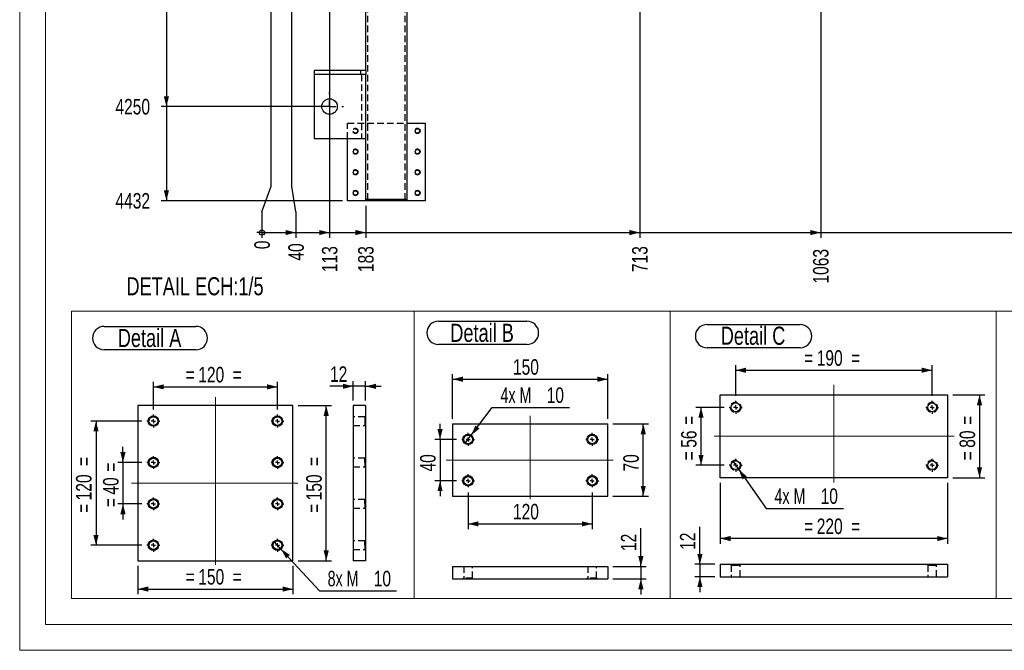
# Model space of a CAD drawing. Header units: millimetres. Extents: x 0 to 841, y 0 to 594.
# Tile 1 of 14: x 0 to 190, y 0 to 122. Entities that reach past the tile are written whole.
import ezdxf

# ---------------------------------------------------------------- set-up
doc = ezdxf.new("R2010")
doc.units = ezdxf.units.MM
doc.linetypes.add('CENTERX2', pattern=[20.32, 12.7, -2.54, 2.54, -2.54])
doc.linetypes.add('HIDDEN', pattern=[1.905, 1.27, -0.635])
for name, color, linetype in [('COTES', 1, 'Continuous'), ('NOTES', 6, 'Continuous'), ('TRAIT-MIXTES', 3, 'CENTERX2'), ('TRAIT-TIRET', 2, 'HIDDEN')]:
    doc.layers.add(name, color=color, linetype=linetype)
doc.layers.add('TRAIT-FORT', color=4, linetype='Continuous', lineweight=25)
doc.styles.add('SLDTEXTSTYLE0', font='TXT', dxfattribs={"width": 0.75})
doc.styles.add('SLDTEXTSTYLE7', font='TXT', dxfattribs={"width": 0.6875})
doc.dimstyles.new('SLDDIMSTYLE0', dxfattribs={"dimtxt": 3, "dimasz": 0.333333, "dimexe": 0, "dimexo": 0.0625, "dimgap": 0.75, "dimtad": 0, "dimtih": 1, "dimtoh": 1, "dimdec": 0, "dimlfac": 10, "dimrnd": 1e-09, "dimdsep": 46, "dimtxsty": 'SLDTEXTSTYLE0', "dimblk1": 'ORIGIN', "dimblk2": 'ORIGIN', "dimsah": 1, "dimcen": 0.09, "dimadec": 0, "dimazin": 2, "dimtfac": 1, "dimtdec": 0, "dimtofl": 0, "dimtmove": 0, "dimatfit": 3, "dimldrblk": 'ORIGIN', "dimfxl": 1, "dimfrac": 2, "dimtolj": 1, "dimtzin": 12, "dimarcsym": 0})
doc.dimstyles.new('SLDDIMSTYLE1', dxfattribs={"dimtxt": 3, "dimasz": 2, "dimexe": 0, "dimexo": 0.0625, "dimgap": 0.75, "dimtad": 0, "dimtih": 1, "dimtoh": 1, "dimdec": 0, "dimlfac": 10, "dimrnd": 1e-09, "dimzin": 12, "dimdsep": 46, "dimtxsty": 'SLDTEXTSTYLE0', "dimsah": 1, "dimcen": 0.09, "dimadec": 0, "dimazin": 3, "dimtfac": 1, "dimtdec": 0, "dimtofl": 0, "dimtmove": 0, "dimatfit": 3, "dimfxl": 1, "dimfrac": 2, "dimtolj": 1, "dimtzin": 12, "dimarcsym": 0})
doc.dimstyles.new('SLDDIMSTYLE2', dxfattribs={"dimtxt": 3, "dimasz": 2, "dimexe": 0, "dimexo": 0.0625, "dimgap": 0.75, "dimtad": 1, "dimdec": 0, "dimlfac": 5, "dimrnd": 1e-09, "dimzin": 12, "dimdsep": 46, "dimtxsty": 'SLDTEXTSTYLE0', "dimsah": 1, "dimcen": 0.09, "dimadec": 0, "dimazin": 3, "dimtfac": 1, "dimtdec": 0, "dimtmove": 0, "dimatfit": 0, "dimfxl": 1, "dimfrac": 2, "dimtolj": 1, "dimtzin": 12, "dimarcsym": 0})
doc.dimstyles.new('SLDDIMSTYLE3', dxfattribs={"dimtxt": 3, "dimasz": 2, "dimexe": 0, "dimexo": 0.0625, "dimgap": 0.75, "dimtad": 1, "dimdec": 0, "dimlfac": 5, "dimrnd": 1e-09, "dimzin": 12, "dimdsep": 46, "dimtxsty": 'SLDTEXTSTYLE0', "dimsah": 1, "dimcen": 0.09, "dimadec": 0, "dimazin": 3, "dimtfac": 1, "dimtdec": 0, "dimtofl": 0, "dimtmove": 0, "dimatfit": 3, "dimfxl": 1, "dimfrac": 2, "dimtolj": 1, "dimtzin": 12, "dimarcsym": 0})
doc.dimstyles.new('SLDDIMSTYLE4', dxfattribs={"dimtxt": 3, "dimasz": 2, "dimexe": 0, "dimexo": 0.0625, "dimgap": 0.75, "dimtad": 0, "dimtih": 1, "dimtoh": 1, "dimdec": 0, "dimlfac": 5, "dimrnd": 1e-09, "dimzin": 12, "dimdsep": 46, "dimtxsty": 'SLDTEXTSTYLE0', "dimblk1": 'NONE', "dimsah": 1, "dimcen": 0, "dimadec": 0, "dimazin": 3, "dimtfac": 1, "dimtdec": 0, "dimtmove": 0, "dimatfit": 3, "dimldrblk": 'NONE', "dimfxl": 1, "dimfrac": 2, "dimtolj": 1, "dimtzin": 12, "dimarcsym": 0})

# ---------------------------------------------------------------- blocks, each defined once
blk = doc.blocks.new('_D_20')
at = {"layer": 'COTES', "color": 1, "transparency": 16777216}
for p, q in [((28.38, 128.14), (28.38, 105.14)), ((58.93, 105.14), (27.38, 105.14))]:
    blk.add_line(p, q, dxfattribs=at)
blk.add_solid([(28.38, 105.14), (28.88, 107.14), (27.88, 107.14)], dxfattribs=at)
at = {"layer": 'COTES', "color": 1, "transparency": 16777216, "insert": (18.52, 106.62), "char_height": 3, "attachment_point": 1, "style": 'SLDTEXTSTYLE0'}
blk.add_mtext('4250', dxfattribs=at)
blk = doc.blocks.new('_D_21')
at = {"layer": 'COTES', "color": 1, "transparency": 16777216}
for p, q in [((28.38, 105.14), (28.38, 86.94)), ((62.43, 86.94), (27.38, 86.94))]:
    blk.add_line(p, q, dxfattribs=at)
blk.add_solid([(28.38, 86.94), (28.88, 88.94), (27.88, 88.94)], dxfattribs=at)
at = {"layer": 'COTES', "color": 1, "transparency": 16777216, "insert": (18.52, 88.42), "char_height": 3, "attachment_point": 1, "style": 'SLDTEXTSTYLE0'}
blk.add_mtext('4432', dxfattribs=at)
blk = doc.blocks.new('_Origin')
at = {"color": 0, "linetype": 'ByBlock', "lineweight": -2}
blk.add_line((0, 0), (-1, 0), dxfattribs=at)
blk.add_circle((0, 0), 0.5, dxfattribs=at)
blk = doc.blocks.new('_D_26')
at = {"layer": 'COTES', "color": 1, "transparency": 16777216}
for p, q in [((48.63, 89.78), (48.63, 171.14)), ((46.86, 84.78), (48.63, 89.78)), ((46.86, 84.78), (46.86, 79.78))]:
    blk.add_line(p, q, dxfattribs=at)
blk.add_blockref('_Origin', (46.86, 80.78), dxfattribs=at)
at = {"layer": 'COTES', "color": 1, "transparency": 16777216, "insert": (45.38, 77.56), "char_height": 3, "attachment_point": 1, "rotation": 90, "style": 'SLDTEXTSTYLE0'}
blk.add_mtext('0', dxfattribs=at)
blk = doc.blocks.new('_D_27')
at = {"layer": 'COTES', "color": 1, "transparency": 16777216}
for p, q in [((52.63, 89.78), (52.63, 282.64)), ((53.44, 84.78), (52.63, 89.78)), ((53.44, 84.78), (53.44, 79.78)), ((46.86, 80.78), (53.44, 80.78))]:
    blk.add_line(p, q, dxfattribs=at)
blk.add_solid([(53.44, 80.78), (51.44, 81.28), (51.44, 80.28)], dxfattribs=at)
at = {"layer": 'COTES', "color": 1, "transparency": 16777216, "insert": (51.96, 75.35), "char_height": 3, "attachment_point": 1, "rotation": 90, "style": 'SLDTEXTSTYLE0'}
blk.add_mtext('40', dxfattribs=at)
blk = doc.blocks.new('_D_28')
at = {"layer": 'COTES', "color": 1, "transparency": 16777216}
for p, q in [((59.93, 164.14), (59.93, 79.78)), ((53.44, 80.78), (59.93, 80.78))]:
    blk.add_line(p, q, dxfattribs=at)
blk.add_solid([(59.93, 80.78), (57.93, 81.28), (57.93, 80.28)], dxfattribs=at)
at = {"layer": 'COTES', "color": 1, "transparency": 16777216, "insert": (58.45, 73.13), "char_height": 3, "attachment_point": 1, "rotation": 90, "style": 'SLDTEXTSTYLE0'}
blk.add_mtext('113', dxfattribs=at)
blk = doc.blocks.new('_D_29')
at = {"layer": 'COTES', "color": 1, "transparency": 16777216}
for p, q in [((66.93, 85.94), (66.93, 79.78)), ((59.93, 80.78), (66.93, 80.78))]:
    blk.add_line(p, q, dxfattribs=at)
blk.add_solid([(66.93, 80.78), (64.93, 81.28), (64.93, 80.28)], dxfattribs=at)
at = {"layer": 'COTES', "color": 1, "transparency": 16777216, "insert": (65.45, 73.13), "char_height": 3, "attachment_point": 1, "rotation": 90, "style": 'SLDTEXTSTYLE0'}
blk.add_mtext('183', dxfattribs=at)
blk = doc.blocks.new('_D_30')
at = {"layer": 'COTES', "color": 1, "transparency": 16777216}
for p, q in [((119.93, 164.14), (119.93, 79.78)), ((66.93, 80.78), (119.93, 80.78))]:
    blk.add_line(p, q, dxfattribs=at)
blk.add_solid([(119.93, 80.78), (117.93, 81.28), (117.93, 80.28)], dxfattribs=at)
at = {"layer": 'COTES', "color": 1, "transparency": 16777216, "insert": (118.45, 73.13), "char_height": 3, "attachment_point": 1, "rotation": 90, "style": 'SLDTEXTSTYLE0'}
blk.add_mtext('713', dxfattribs=at)
blk = doc.blocks.new('_D_31')
at = {"layer": 'COTES', "color": 1, "transparency": 16777216}
for p, q in [((154.93, 127.14), (154.93, 79.78)), ((119.93, 80.78), (154.93, 80.78))]:
    blk.add_line(p, q, dxfattribs=at)
blk.add_solid([(154.93, 80.78), (152.93, 81.28), (152.93, 80.28)], dxfattribs=at)
at = {"layer": 'COTES', "color": 1, "transparency": 16777216, "insert": (153.45, 70.91), "char_height": 3, "attachment_point": 1, "rotation": 90, "style": 'SLDTEXTSTYLE0'}
blk.add_mtext('1063', dxfattribs=at)
blk = doc.blocks.new('_D_32')
at = {"layer": 'COTES', "color": 1, "transparency": 16777216}
for p, q in [((271.63, 280.64), (271.63, 79.78)), ((154.93, 80.78), (271.63, 80.78))]:
    blk.add_line(p, q, dxfattribs=at)
blk.add_solid([(271.63, 80.78), (269.63, 81.28), (269.63, 80.28)], dxfattribs=at)
at = {"layer": 'COTES', "color": 1, "transparency": 16777216, "insert": (270.15, 70.91), "char_height": 3, "attachment_point": 1, "rotation": 90, "style": 'SLDTEXTSTYLE0'}
blk.add_mtext('2230', dxfattribs=at)
blk = doc.blocks.new('_D_33')
at = {"layer": 'COTES', "color": 1, "transparency": 16777216}
for p, q in [((295.93, 269.14), (295.93, 79.78)), ((271.63, 80.78), (295.93, 80.78))]:
    blk.add_line(p, q, dxfattribs=at)
blk.add_solid([(295.93, 80.78), (293.93, 81.28), (293.93, 80.28)], dxfattribs=at)
at = {"layer": 'COTES', "color": 1, "transparency": 16777216, "insert": (294.45, 70.91), "char_height": 3, "attachment_point": 1, "rotation": 90, "style": 'SLDTEXTSTYLE0'}
blk.add_mtext('2473', dxfattribs=at)
blk = doc.blocks.new('_D_34')
at = {"layer": 'COTES', "color": 1, "transparency": 16777216}
for p, q in [((316.43, 171.14), (316.43, 79.78)), ((295.93, 80.78), (316.43, 80.78))]:
    blk.add_line(p, q, dxfattribs=at)
blk.add_solid([(316.43, 80.78), (314.43, 81.28), (314.43, 80.28)], dxfattribs=at)
at = {"layer": 'COTES', "color": 1, "transparency": 16777216, "insert": (314.95, 70.91), "char_height": 3, "attachment_point": 1, "rotation": 90, "style": 'SLDTEXTSTYLE0'}
blk.add_mtext('2678', dxfattribs=at)
blk = doc.blocks.new('SW_CENTERMARKSYMBOL_0')
at = {"layer": 'TRAIT-MIXTES', "color": 0}
for p, q in [((0, 2.4), (0, 2.7)), ((-2.4, 0), (-2.7, 0)), ((0, 0), (-1.2, 0)), ((0, 0), (0, 1.2)), ((0, 0), (0, -1.2)), ((0, 0), (1.2, 0)), ((2.4, 0), (2.7, 0)), ((0, -2.4), (0, -2.7))]:
    blk.add_line(p, q, dxfattribs=at)
blk = doc.blocks.new('_D_35')
at = {"layer": 'COTES', "color": 1, "transparency": 16777216}
for p, q in [((19.98, 36.32), (19.98, 39.32)), ((23.61, 36.32), (18.98, 36.32)), ((19.98, 36.32), (19.98, 28.32)), ((23.61, 28.32), (18.98, 28.32)), ((19.98, 28.32), (19.98, 25.32))]:
    blk.add_line(p, q, dxfattribs=at)
for points in [[(19.98, 36.32), (20.48, 38.32), (19.48, 38.32)], [(19.98, 28.32), (19.48, 26.32), (20.48, 26.32)]]:
    blk.add_solid(points, dxfattribs=at)
at = {"layer": 'COTES', "color": 1, "transparency": 16777216, "char_height": 3, "attachment_point": 1, "rotation": 90, "style": 'SLDTEXTSTYLE0'}
for s, insert in [('=', (16.12, 34.53)), ('40', (16.12, 30.1)), ('=', (16.12, 27.68))]:
    blk.add_mtext(s, dxfattribs=dict(at, insert=insert))
blk = doc.blocks.new('_D_36')
at = {"layer": 'COTES', "color": 1, "transparency": 16777216}
for p, q in [((23.61, 44.32), (13.76, 44.32)), ((14.76, 44.32), (14.76, 20.32)), ((23.61, 20.32), (13.76, 20.32))]:
    blk.add_line(p, q, dxfattribs=at)
for points in [[(14.76, 44.32), (14.26, 42.32), (15.26, 42.32)], [(14.76, 20.32), (15.26, 22.32), (14.26, 22.32)]]:
    blk.add_solid(points, dxfattribs=at)
at = {"layer": 'COTES', "color": 1, "transparency": 16777216, "char_height": 3, "attachment_point": 1, "rotation": 90, "style": 'SLDTEXTSTYLE0'}
for s, insert in [('=', (10.89, 35.64)), ('120', (10.89, 28.99)), ('=', (10.89, 26.57))]:
    blk.add_mtext(s, dxfattribs=dict(at, insert=insert))
blk = doc.blocks.new('_D_37')
at = {"layer": 'COTES', "color": 1, "transparency": 16777216}
for p, q in [((25.86, 46.57), (25.86, 51.94)), ((49.86, 46.57), (49.86, 51.94)), ((25.86, 50.94), (49.86, 50.94))]:
    blk.add_line(p, q, dxfattribs=at)
for points in [[(25.86, 50.94), (27.86, 50.44), (27.86, 51.44)], [(49.86, 50.94), (47.86, 51.44), (47.86, 50.44)]]:
    blk.add_solid(points, dxfattribs=at)
at = {"layer": 'COTES', "color": 1, "transparency": 16777216, "char_height": 3, "attachment_point": 1, "style": 'SLDTEXTSTYLE0'}
for s, insert in [('=', (32.11, 54.8)), ('120', (34.54, 54.8)), ('=', (41.19, 54.8))]:
    blk.add_mtext(s, dxfattribs=dict(at, insert=insert))
blk = doc.blocks.new('_D_38')
at = {"layer": 'COTES', "color": 1, "transparency": 16777216}
for p, q in [((53.86, 47.32), (60.29, 47.32)), ((59.29, 17.32), (59.29, 47.32)), ((53.86, 17.32), (60.29, 17.32))]:
    blk.add_line(p, q, dxfattribs=at)
for points in [[(59.29, 47.32), (58.79, 45.32), (59.79, 45.32)], [(59.29, 17.32), (59.79, 19.32), (58.79, 19.32)]]:
    blk.add_solid(points, dxfattribs=at)
at = {"layer": 'COTES', "color": 1, "transparency": 16777216, "char_height": 3, "attachment_point": 1, "rotation": 90, "style": 'SLDTEXTSTYLE0'}
for s, insert in [('=', (55.43, 35.64)), ('150', (55.43, 28.99)), ('=', (55.43, 26.57))]:
    blk.add_mtext(s, dxfattribs=dict(at, insert=insert))
blk = doc.blocks.new('_D_39')
at = {"layer": 'COTES', "color": 1, "transparency": 16777216}
for p, q in [((22.86, 16.32), (22.86, 10.84)), ((52.86, 16.32), (52.86, 10.84)), ((22.86, 11.84), (52.86, 11.84))]:
    blk.add_line(p, q, dxfattribs=at)
for points in [[(22.86, 11.84), (24.86, 11.34), (24.86, 12.34)], [(52.86, 11.84), (50.86, 12.34), (50.86, 11.34)]]:
    blk.add_solid(points, dxfattribs=at)
at = {"layer": 'COTES', "color": 1, "transparency": 16777216, "char_height": 3, "attachment_point": 1, "style": 'SLDTEXTSTYLE0'}
for s, insert in [('150', (34.54, 15.71)), ('=', (32.11, 15.71)), ('=', (41.19, 15.71))]:
    blk.add_mtext(s, dxfattribs=dict(at, insert=insert))
blk = doc.blocks.new('_D_40')
at = {"layer": 'COTES', "color": 1, "transparency": 16777216}
for p, q in [((49.18, 21.06), (50.54, 19.58)), ((50.54, 19.58), (57.97, 11.51)), ((57.97, 11.51), (72.91, 11.51))]:
    blk.add_line(p, q, dxfattribs=at)
blk.add_solid([(50.54, 19.58), (51.53, 17.77), (52.26, 18.44)], dxfattribs=at)
at = {"layer": 'COTES', "color": 1, "transparency": 16777216, "char_height": 3, "attachment_point": 1}
for s, insert, style in [('8x M', (59.56, 15.37), 'SLDTEXTSTYLE7'), ('10', (68.48, 15.37), 'SLDTEXTSTYLE0')]:
    blk.add_mtext(s, dxfattribs=dict(at, insert=insert, style=style))
blk = doc.blocks.new('_None')
blk = doc.blocks.new('SW_NOTE_3')
at = {"layer": 'NOTES', "color": 0}
for p, q in [((-0.07, 4.99), (17.66, 4.99)), ((17.66, 0.46), (-0.07, 0.46))]:
    blk.add_line(p, q, dxfattribs=at)
for centre, start, end in [((-0.07, 2.73), 90, 270), ((17.66, 2.73), 270, 90)]:
    blk.add_arc(centre, 2.26, start, end, dxfattribs=at)
at = {"layer": 'NOTES', "color": 0, "insert": (8.7, 4.51), "char_height": 3.5, "attachment_point": 2, "style": 'SLDTEXTSTYLE0'}
blk.add_mtext('Detail A', dxfattribs=at)
blk = doc.blocks.new('SW_CENTERMARKSYMBOL_15')
at = {"layer": 'TRAIT-MIXTES', "color": 0}
for p, q in [((-0.8, 0), (-1.25, 0)), ((0, 0), (-0.4, 0)), ((0, 0.8), (0, 1.25)), ((0, 0), (0, 0.4)), ((0, 0), (0, -0.4)), ((0, 0), (0.4, 0)), ((0.8, 0), (1.25, 0)), ((0, -0.8), (0, -1.25))]:
    blk.add_line(p, q, dxfattribs=at)
blk = doc.blocks.new('SW_CENTERMARKSYMBOL_16')
at = {"layer": 'TRAIT-MIXTES', "color": 0}
for p, q in [((-0.8, 0), (-1.25, 0)), ((0, 0), (-0.4, 0)), ((0, 0.8), (0, 1.25)), ((0, 0), (0, 0.4)), ((0, 0), (0, -0.4)), ((0, 0), (0.4, 0)), ((0.8, 0), (1.25, 0)), ((0, -0.8), (0, -1.25))]:
    blk.add_line(p, q, dxfattribs=at)
blk = doc.blocks.new('SW_CENTERMARKSYMBOL_17')
at = {"layer": 'TRAIT-MIXTES', "color": 0}
for p, q in [((-0.8, 0), (-1.25, 0)), ((0, 0), (-0.4, 0)), ((0, 0.8), (0, 1.25)), ((0, 0), (0, 0.4)), ((0, 0), (0, -0.4)), ((0, 0), (0.4, 0)), ((0.8, 0), (1.25, 0)), ((0, -0.8), (0, -1.25))]:
    blk.add_line(p, q, dxfattribs=at)
blk = doc.blocks.new('SW_CENTERMARKSYMBOL_18')
at = {"layer": 'TRAIT-MIXTES', "color": 0}
for p, q in [((-0.8, 0), (-1.25, 0)), ((0, 0), (-0.4, 0)), ((0, 0.8), (0, 1.25)), ((0, 0), (0, 0.4)), ((0, 0), (0, -0.4)), ((0, 0), (0.4, 0)), ((0.8, 0), (1.25, 0)), ((0, -0.8), (0, -1.25))]:
    blk.add_line(p, q, dxfattribs=at)
blk = doc.blocks.new('SW_CENTERMARKSYMBOL_19')
at = {"layer": 'TRAIT-MIXTES', "color": 0}
for p, q in [((-0.8, 0), (-1.25, 0)), ((0, 0), (-0.4, 0)), ((0, 0.8), (0, 1.25)), ((0, 0), (0, 0.4)), ((0, 0), (0, -0.4)), ((0, 0), (0.4, 0)), ((0.8, 0), (1.25, 0)), ((0, -0.8), (0, -1.25))]:
    blk.add_line(p, q, dxfattribs=at)
blk = doc.blocks.new('SW_CENTERMARKSYMBOL_20')
at = {"layer": 'TRAIT-MIXTES', "color": 0}
for p, q in [((-0.8, 0), (-1.25, 0)), ((0, 0), (-0.4, 0)), ((0, 0.8), (0, 1.25)), ((0, 0), (0, 0.4)), ((0, 0), (0, -0.4)), ((0, 0), (0.4, 0)), ((0.8, 0), (1.25, 0)), ((0, -0.8), (0, -1.25))]:
    blk.add_line(p, q, dxfattribs=at)
blk = doc.blocks.new('SW_CENTERMARKSYMBOL_21')
at = {"layer": 'TRAIT-MIXTES', "color": 0}
for p, q in [((-0.8, 0), (-1.25, 0)), ((0, 0), (-0.4, 0)), ((0, 0.8), (0, 1.25)), ((0, 0), (0, 0.4)), ((0, 0), (0, -0.4)), ((0, 0), (0.4, 0)), ((0.8, 0), (1.25, 0)), ((0, -0.8), (0, -1.25))]:
    blk.add_line(p, q, dxfattribs=at)
blk = doc.blocks.new('SW_CENTERMARKSYMBOL_22')
at = {"layer": 'TRAIT-MIXTES', "color": 0}
for p, q in [((-0.8, 0), (-1.25, 0)), ((0, 0), (-0.4, 0)), ((0, 0.8), (0, 1.25)), ((0, 0), (0, 0.4)), ((0, 0), (0, -0.4)), ((0, 0), (0.4, 0)), ((0.8, 0), (1.25, 0)), ((0, -0.8), (0, -1.25))]:
    blk.add_line(p, q, dxfattribs=at)
blk = doc.blocks.new('_D_41')
at = {"layer": 'COTES', "color": 1, "transparency": 16777216}
for p, q in [((81.31, 40.78), (81.31, 43.78)), ((84.49, 40.78), (80.31, 40.78)), ((81.31, 40.78), (81.31, 32.78)), ((84.49, 32.78), (80.31, 32.78)), ((81.31, 32.78), (81.31, 29.78))]:
    blk.add_line(p, q, dxfattribs=at)
for points in [[(81.31, 40.78), (81.81, 42.78), (80.81, 42.78)], [(81.31, 32.78), (80.81, 30.78), (81.81, 30.78)]]:
    blk.add_solid(points, dxfattribs=at)
at = {"layer": 'COTES', "color": 1, "transparency": 16777216, "insert": (77.45, 34.57), "char_height": 3, "attachment_point": 1, "rotation": 90, "style": 'SLDTEXTSTYLE0'}
blk.add_mtext('40', dxfattribs=at)
blk = doc.blocks.new('_D_42')
at = {"layer": 'COTES', "color": 1, "transparency": 16777216}
for p, q in [((86.74, 30.53), (86.74, 23.45)), ((110.74, 30.53), (110.74, 23.45)), ((86.74, 24.45), (110.74, 24.45))]:
    blk.add_line(p, q, dxfattribs=at)
for points in [[(86.74, 24.45), (88.74, 23.95), (88.74, 24.95)], [(110.74, 24.45), (108.74, 24.95), (108.74, 23.95)]]:
    blk.add_solid(points, dxfattribs=at)
at = {"layer": 'COTES', "color": 1, "transparency": 16777216, "insert": (95.41, 28.32), "char_height": 3, "attachment_point": 1, "style": 'SLDTEXTSTYLE0'}
blk.add_mtext('120', dxfattribs=at)
blk = doc.blocks.new('_D_43')
at = {"layer": 'COTES', "color": 1, "transparency": 16777216}
for p, q in [((83.74, 44.78), (83.74, 53.42)), ((113.74, 44.78), (113.74, 53.42)), ((83.74, 52.42), (113.74, 52.42))]:
    blk.add_line(p, q, dxfattribs=at)
for points in [[(83.74, 52.42), (85.74, 51.92), (85.74, 52.92)], [(113.74, 52.42), (111.74, 52.92), (111.74, 51.92)]]:
    blk.add_solid(points, dxfattribs=at)
at = {"layer": 'COTES', "color": 1, "transparency": 16777216, "insert": (95.41, 56.29), "char_height": 3, "attachment_point": 1, "style": 'SLDTEXTSTYLE0'}
blk.add_mtext('150', dxfattribs=at)
blk = doc.blocks.new('_D_44')
at = {"layer": 'COTES', "color": 1, "transparency": 16777216}
for p, q in [((114.74, 43.78), (121.62, 43.78)), ((120.62, 29.78), (120.62, 43.78)), ((114.74, 29.78), (121.62, 29.78))]:
    blk.add_line(p, q, dxfattribs=at)
for points in [[(120.62, 43.78), (120.12, 41.78), (121.12, 41.78)], [(120.62, 29.78), (121.12, 31.78), (120.12, 31.78)]]:
    blk.add_solid(points, dxfattribs=at)
at = {"layer": 'COTES', "color": 1, "transparency": 16777216, "insert": (116.75, 34.57), "char_height": 3, "attachment_point": 1, "rotation": 90, "style": 'SLDTEXTSTYLE0'}
blk.add_mtext('70', dxfattribs=at)
blk = doc.blocks.new('_D_45')
at = {"layer": 'COTES', "color": 1, "transparency": 16777216}
for p, q in [((87.34, 41.59), (91.42, 46.97)), ((91.42, 46.97), (106.36, 46.97)), ((86.13, 39.98), (87.34, 41.59))]:
    blk.add_line(p, q, dxfattribs=at)
blk.add_solid([(87.34, 41.59), (88.95, 42.88), (88.15, 43.48)], dxfattribs=at)
at = {"layer": 'COTES', "color": 1, "transparency": 16777216, "char_height": 3, "attachment_point": 1}
for s, insert, style in [('4x M', (93, 50.84), 'SLDTEXTSTYLE7'), ('10', (101.93, 50.84), 'SLDTEXTSTYLE0')]:
    blk.add_mtext(s, dxfattribs=dict(at, insert=insert, style=style))
blk = doc.blocks.new('SW_NOTE_4')
at = {"layer": 'NOTES', "color": 0}
for p, q in [((-0.12, 5.01), (16.99, 5.01)), ((16.99, 0.48), (-0.12, 0.48))]:
    blk.add_line(p, q, dxfattribs=at)
for centre, start, end in [((-0.12, 2.75), 90, 270), ((16.99, 2.75), 270, 90)]:
    blk.add_arc(centre, 2.26, start, end, dxfattribs=at)
at = {"layer": 'NOTES', "color": 0, "insert": (8.31, 4.51), "char_height": 3.5, "attachment_point": 2, "style": 'SLDTEXTSTYLE0'}
blk.add_mtext('Detail B', dxfattribs=at)
blk = doc.blocks.new('SW_CENTERMARKSYMBOL_23')
at = {"layer": 'TRAIT-MIXTES', "color": 0}
for p, q in [((-0.8, 0), (-1.25, 0)), ((0, 0), (-0.4, 0)), ((0, 0.8), (0, 1.25)), ((0, 0), (0, 0.4)), ((0, 0), (0, -0.4)), ((0, 0), (0.4, 0)), ((0.8, 0), (1.25, 0)), ((0, -0.8), (0, -1.25))]:
    blk.add_line(p, q, dxfattribs=at)
blk = doc.blocks.new('SW_CENTERMARKSYMBOL_24')
at = {"layer": 'TRAIT-MIXTES', "color": 0}
for p, q in [((-0.8, 0), (-1.25, 0)), ((0, 0), (-0.4, 0)), ((0, 0.8), (0, 1.25)), ((0, 0), (0, 0.4)), ((0, 0), (0, -0.4)), ((0, 0), (0.4, 0)), ((0.8, 0), (1.25, 0)), ((0, -0.8), (0, -1.25))]:
    blk.add_line(p, q, dxfattribs=at)
blk = doc.blocks.new('SW_CENTERMARKSYMBOL_25')
at = {"layer": 'TRAIT-MIXTES', "color": 0}
for p, q in [((-0.8, 0), (-1.25, 0)), ((0, 0), (-0.4, 0)), ((0, 0.8), (0, 1.25)), ((0, 0), (0, 0.4)), ((0, 0), (0, -0.4)), ((0, 0), (0.4, 0)), ((0.8, 0), (1.25, 0)), ((0, -0.8), (0, -1.25))]:
    blk.add_line(p, q, dxfattribs=at)
blk = doc.blocks.new('SW_CENTERMARKSYMBOL_26')
at = {"layer": 'TRAIT-MIXTES', "color": 0}
for p, q in [((-0.8, 0), (-1.25, 0)), ((0, 0), (-0.4, 0)), ((0, 0.8), (0, 1.25)), ((0, 0), (0, 0.4)), ((0, 0), (0, -0.4)), ((0, 0), (0.4, 0)), ((0.8, 0), (1.25, 0)), ((0, -0.8), (0, -1.25))]:
    blk.add_line(p, q, dxfattribs=at)
blk = doc.blocks.new('_D_51')
at = {"layer": 'COTES', "color": 1, "transparency": 16777216}
for p, q in [((64.52, 48.32), (64.52, 52.05)), ((66.92, 48.32), (66.92, 52.05)), ((64.52, 51.05), (60.02, 51.05)), ((66.92, 51.05), (64.52, 51.05)), ((66.92, 51.05), (69.92, 51.05))]:
    blk.add_line(p, q, dxfattribs=at)
for points in [[(64.52, 51.05), (62.52, 51.55), (62.52, 50.55)], [(66.92, 51.05), (68.92, 50.55), (68.92, 51.55)]]:
    blk.add_solid(points, dxfattribs=at)
at = {"layer": 'COTES', "color": 1, "transparency": 16777216, "insert": (60.02, 54.91), "char_height": 3, "attachment_point": 1, "style": 'SLDTEXTSTYLE0'}
blk.add_mtext('12', dxfattribs=at)
blk = doc.blocks.new('_D_52')
at = {"layer": 'COTES', "color": 1, "transparency": 16777216}
for p, q in [((131.57, 16.63), (131.57, 23.85)), ((134.49, 16.63), (130.57, 16.63)), ((131.57, 16.63), (131.57, 14.23)), ((134.49, 14.23), (130.57, 14.23)), ((131.57, 14.23), (131.57, 11.23))]:
    blk.add_line(p, q, dxfattribs=at)
for points in [[(131.57, 16.63), (132.07, 18.63), (131.07, 18.63)], [(131.57, 14.23), (131.07, 12.23), (132.07, 12.23)]]:
    blk.add_solid(points, dxfattribs=at)
at = {"layer": 'COTES', "color": 1, "transparency": 16777216, "insert": (127.71, 19.41), "char_height": 3, "attachment_point": 1, "rotation": 90, "style": 'SLDTEXTSTYLE0'}
blk.add_mtext('12', dxfattribs=at)
blk = doc.blocks.new('_D_53')
at = {"layer": 'COTES', "color": 1, "transparency": 16777216}
for p, q in [((138.49, 49.23), (138.49, 55.16)), ((138.49, 54.16), (176.49, 54.16)), ((176.49, 49.23), (176.49, 55.16))]:
    blk.add_line(p, q, dxfattribs=at)
for points in [[(138.49, 54.16), (140.49, 53.66), (140.49, 54.66)], [(176.49, 54.16), (174.49, 54.66), (174.49, 53.66)]]:
    blk.add_solid(points, dxfattribs=at)
at = {"layer": 'COTES', "color": 1, "transparency": 16777216, "char_height": 3, "attachment_point": 1, "style": 'SLDTEXTSTYLE0'}
for s, insert in [('=', (151.74, 58.02)), ('190', (154.17, 58.02)), ('=', (160.82, 58.02))]:
    blk.add_mtext(s, dxfattribs=dict(at, insert=insert))
blk = doc.blocks.new('_D_54')
at = {"layer": 'COTES', "color": 1, "transparency": 16777216}
for p, q in [((135.49, 32.38), (135.49, 20.61)), ((179.49, 32.38), (179.49, 20.61)), ((179.49, 21.61), (135.49, 21.61))]:
    blk.add_line(p, q, dxfattribs=at)
for points in [[(135.49, 21.61), (137.49, 21.11), (137.49, 22.11)], [(179.49, 21.61), (177.49, 22.11), (177.49, 21.11)]]:
    blk.add_solid(points, dxfattribs=at)
at = {"layer": 'COTES', "color": 1, "transparency": 16777216, "char_height": 3, "attachment_point": 1, "style": 'SLDTEXTSTYLE0'}
for s, insert in [('220', (154.17, 25.48)), ('=', (151.74, 25.48)), ('=', (160.82, 25.48))]:
    blk.add_mtext(s, dxfattribs=dict(at, insert=insert))
blk = doc.blocks.new('_D_55')
at = {"layer": 'COTES', "color": 1, "transparency": 16777216}
for p, q in [((136.24, 46.98), (130.79, 46.98)), ((131.79, 35.78), (131.79, 46.98)), ((136.24, 35.78), (130.79, 35.78))]:
    blk.add_line(p, q, dxfattribs=at)
for points in [[(131.79, 46.98), (131.29, 44.98), (132.29, 44.98)], [(131.79, 35.78), (132.29, 37.78), (131.29, 37.78)]]:
    blk.add_solid(points, dxfattribs=at)
at = {"layer": 'COTES', "color": 1, "transparency": 16777216, "char_height": 3, "attachment_point": 1, "rotation": 90, "style": 'SLDTEXTSTYLE0'}
for s, insert in [('=', (127.92, 43.6)), ('56', (127.92, 39.16)), ('=', (127.92, 36.74))]:
    blk.add_mtext(s, dxfattribs=dict(at, insert=insert))
blk = doc.blocks.new('_D_56')
at = {"layer": 'COTES', "color": 1, "transparency": 16777216}
for p, q in [((180.49, 49.38), (186.66, 49.38)), ((185.66, 49.38), (185.66, 33.38)), ((180.49, 33.38), (186.66, 33.38))]:
    blk.add_line(p, q, dxfattribs=at)
for points in [[(185.66, 49.38), (185.16, 47.38), (186.16, 47.38)], [(185.66, 33.38), (186.16, 35.38), (185.16, 35.38)]]:
    blk.add_solid(points, dxfattribs=at)
at = {"layer": 'COTES', "color": 1, "transparency": 16777216, "char_height": 3, "attachment_point": 1, "rotation": 90, "style": 'SLDTEXTSTYLE0'}
for s, insert in [('=', (181.8, 43.6)), ('80', (181.8, 39.16)), ('=', (181.8, 36.74))]:
    blk.add_mtext(s, dxfattribs=dict(at, insert=insert))
blk = doc.blocks.new('_D_57')
at = {"layer": 'COTES', "color": 1, "transparency": 16777216}
for p, q in [((137.91, 36.6), (139.07, 34.96)), ((139.07, 34.96), (144.41, 27.44)), ((144.41, 27.44), (159.36, 27.44))]:
    blk.add_line(p, q, dxfattribs=at)
blk.add_solid([(139.07, 34.96), (139.82, 33.04), (140.64, 33.62)], dxfattribs=at)
at = {"layer": 'COTES', "color": 1, "transparency": 16777216, "char_height": 3, "attachment_point": 1}
for s, insert, style in [('4x M', (146, 31.31), 'SLDTEXTSTYLE7'), ('10', (154.92, 31.31), 'SLDTEXTSTYLE0')]:
    blk.add_mtext(s, dxfattribs=dict(at, insert=insert, style=style))
blk = doc.blocks.new('SW_NOTE_7')
at = {"layer": 'NOTES', "color": 0}
for p, q in [((-0.1, 4.94), (17.89, 4.94)), ((17.89, 0.41), (-0.1, 0.41))]:
    blk.add_line(p, q, dxfattribs=at)
for centre, start, end in [((-0.1, 2.68), 90, 270), ((17.89, 2.68), 270, 90)]:
    blk.add_arc(centre, 2.26, start, end, dxfattribs=at)
at = {"layer": 'NOTES', "color": 0, "insert": (8.8, 4.51), "char_height": 3.5, "attachment_point": 2, "style": 'SLDTEXTSTYLE0'}
blk.add_mtext('Detail C', dxfattribs=at)
blk = doc.blocks.new('SW_CENTERMARKSYMBOL_29')
at = {"layer": 'TRAIT-MIXTES', "color": 0}
for p, q in [((-0.8, 0), (-1.25, 0)), ((0, 0), (-0.4, 0)), ((0, 0.8), (0, 1.25)), ((0, 0), (0, 0.4)), ((0, 0), (0, -0.4)), ((0, 0), (0.4, 0)), ((0.8, 0), (1.25, 0)), ((0, -0.8), (0, -1.25))]:
    blk.add_line(p, q, dxfattribs=at)
blk = doc.blocks.new('SW_CENTERMARKSYMBOL_30')
at = {"layer": 'TRAIT-MIXTES', "color": 0}
for p, q in [((-0.8, 0), (-1.25, 0)), ((0, 0), (-0.4, 0)), ((0, 0.8), (0, 1.25)), ((0, 0), (0, 0.4)), ((0, 0), (0, -0.4)), ((0, 0), (0.4, 0)), ((0.8, 0), (1.25, 0)), ((0, -0.8), (0, -1.25))]:
    blk.add_line(p, q, dxfattribs=at)
blk = doc.blocks.new('SW_CENTERMARKSYMBOL_31')
at = {"layer": 'TRAIT-MIXTES', "color": 0}
for p, q in [((-0.8, 0), (-1.25, 0)), ((0, 0), (-0.4, 0)), ((0, 0.8), (0, 1.25)), ((0, 0), (0, 0.4)), ((0, 0), (0, -0.4)), ((0, 0), (0.4, 0)), ((0.8, 0), (1.25, 0)), ((0, -0.8), (0, -1.25))]:
    blk.add_line(p, q, dxfattribs=at)
blk = doc.blocks.new('SW_CENTERMARKSYMBOL_32')
at = {"layer": 'TRAIT-MIXTES', "color": 0}
for p, q in [((-0.8, 0), (-1.25, 0)), ((0, 0), (-0.4, 0)), ((0, 0.8), (0, 1.25)), ((0, 0), (0, 0.4)), ((0, 0), (0, -0.4)), ((0, 0), (0.4, 0)), ((0.8, 0), (1.25, 0)), ((0, -0.8), (0, -1.25))]:
    blk.add_line(p, q, dxfattribs=at)
blk = doc.blocks.new('_D_58')
at = {"layer": 'COTES', "color": 1, "transparency": 16777216}
for p, q in [((120.15, 16.22), (120.15, 23.63)), ((114.74, 16.22), (121.15, 16.22)), ((120.15, 16.22), (120.15, 13.82)), ((114.74, 13.82), (121.15, 13.82)), ((120.15, 13.82), (120.15, 10.82))]:
    blk.add_line(p, q, dxfattribs=at)
for points in [[(120.15, 16.22), (120.65, 18.22), (119.65, 18.22)], [(120.15, 13.82), (119.65, 11.82), (120.65, 11.82)]]:
    blk.add_solid(points, dxfattribs=at)
at = {"layer": 'COTES', "color": 1, "transparency": 16777216, "insert": (116.29, 19.19), "char_height": 3, "attachment_point": 1, "rotation": 90, "style": 'SLDTEXTSTYLE0'}
blk.add_mtext('12', dxfattribs=at)

msp = doc.modelspace()

# ---------------------------------------------------------------- linework, layer by layer
at = {"color": 7, "linetype": 'Continuous', "lineweight": 18}
for p, q in [((0, 594), (0, 0)), ((5, 589), (5, 5)), ((10, 10), (10, 65.56)), ((10, 65.56), (76.27, 65.56)), ((76.27, 10), (76.27, 65.56)), ((76.27, 65.56), (125.82, 65.56)), ((76.27, 65.56), (76.27, 10)), ((125.82, 65.56), (125.82, 10)), ((125.82, 10), (125.82, 65.56)), ((125.82, 65.56), (188.9, 65.56)), ((188.9, 10), (188.9, 65.56)), ((188.9, 10), (188.9, 65.56)), ((188.9, 65.56), (252.67, 65.56)), ((10, 10), (76.27, 10)), ((76.27, 10), (125.82, 10)), ((125.82, 10), (188.9, 10)), ((188.9, 10), (252.67, 10)), ((836, 5), (5, 5)), ((841, 0), (0, 0))]:
    msp.add_line(p, q, dxfattribs=at)
at = {"layer": 'TRAIT-FORT', "color": 4, "linetype": 'Continuous', "lineweight": 25}
for p, q in [((66.93, 112.14), (66.93, 171.34)), ((74.93, 87.14), (74.93, 128.14)), ((56.93, 112.14), (56.93, 111.34)), ((65.93, 112.14), (56.93, 112.14)), ((56.93, 111.34), (56.93, 98.94)), ((65.93, 111.34), (56.93, 111.34)), ((65.93, 112.14), (65.93, 111.34)), ((66.93, 112.14), (65.93, 112.14)), ((66.93, 111.34), (65.93, 111.34)), ((66.93, 112.14), (66.93, 111.34)), ((66.93, 87.14), (66.93, 111.34)), ((74.93, 101.94), (78.43, 101.94)), ((78.43, 101.94), (78.43, 86.94)), ((56.93, 98.94), (66.93, 98.94)), ((63.43, 86.94), (63.43, 98.94)), ((66.93, 86.94), (63.43, 86.94)), ((67.73, 87.14), (66.93, 87.14)), ((66.93, 86.94), (66.93, 87.14)), ((67.73, 86.94), (66.93, 86.94)), ((74.13, 87.14), (67.73, 87.14)), ((74.13, 86.94), (67.73, 86.94)), ((74.93, 87.14), (74.13, 87.14)), ((74.93, 86.94), (74.13, 86.94)), ((74.93, 86.94), (74.93, 87.14)), ((78.43, 86.94), (74.93, 86.94)), ((135.49, 49.38), (179.49, 49.38)), ((135.49, 33.38), (135.49, 49.38)), ((179.49, 49.38), (179.49, 33.38)), ((52.86, 47.32), (22.86, 47.32)), ((22.86, 47.32), (22.86, 17.32)), ((52.86, 17.32), (52.86, 47.32)), ((66.92, 47.32), (64.52, 47.32)), ((64.52, 47.32), (64.52, 17.32)), ((66.92, 47.32), (66.92, 17.32)), ((83.74, 43.78), (83.74, 29.78)), ((83.74, 43.78), (113.74, 43.78)), ((113.74, 29.78), (113.74, 43.78)), ((179.49, 33.38), (135.49, 33.38)), ((83.74, 29.78), (113.74, 29.78)), ((22.86, 17.32), (52.86, 17.32)), ((66.92, 17.32), (64.52, 17.32)), ((83.74, 16.22), (113.74, 16.22)), ((83.74, 16.22), (83.74, 13.82)), ((113.74, 16.22), (113.74, 13.82)), ((135.49, 16.63), (179.49, 16.63)), ((135.49, 16.63), (135.49, 14.23)), ((179.49, 16.63), (179.49, 14.23)), ((83.74, 13.82), (113.74, 13.82)), ((135.49, 14.23), (179.49, 14.23))]:
    msp.add_line(p, q, dxfattribs=at)
for centre, radius in [((59.93, 105.14), 1.5), ((76.93, 100.44), 0.425), ((64.93, 96.44), 0.425), ((76.93, 96.44), 0.425), ((64.93, 92.44), 0.425), ((76.93, 92.44), 0.425), ((64.93, 88.44), 0.425), ((76.93, 88.44), 0.425), ((138.49, 46.98), 0.85), ((176.49, 46.98), 0.85), ((25.86, 44.32), 1.01), ((25.86, 44.32), 0.85), ((49.86, 44.32), 1.01), ((49.86, 44.32), 0.85), ((86.74, 40.78), 1.01), ((86.74, 40.78), 0.85), ((110.74, 40.78), 1.01), ((110.74, 40.78), 0.85), ((25.86, 36.32), 1.01), ((25.86, 36.32), 0.85), ((49.86, 36.32), 1.01), ((49.86, 36.32), 0.85), ((138.49, 35.78), 0.85), ((176.49, 35.78), 0.85), ((86.74, 32.78), 1.01), ((86.74, 32.78), 0.85), ((110.74, 32.78), 1.01), ((110.74, 32.78), 0.85), ((25.86, 28.32), 1.01), ((25.86, 28.32), 0.85), ((49.86, 28.32), 1.01), ((49.86, 28.32), 0.85), ((25.86, 20.32), 1.01), ((25.86, 20.32), 0.85), ((49.86, 20.32), 1.01), ((49.86, 20.32), 0.85)]:
    msp.add_circle(centre, radius, dxfattribs=at)
at = {"layer": 'TRAIT-MIXTES', "color": 7, "linetype": 'Continuous', "lineweight": 18}
for p, q in [((157.49, 51.31), (157.49, 32.45)), ((37.86, 48.96), (37.86, 16.55)), ((98.74, 45.36), (98.74, 29.2)), ((134.31, 41.38), (180.78, 41.38)), ((82.49, 36.78), (114.81, 36.78)), ((21.65, 32.32), (53.8, 32.32))]:
    msp.add_line(p, q, dxfattribs=at)
at = {"layer": 'TRAIT-TIRET', "color": 2}
for p, q in [((67.33, 87.14), (67.33, 171.34)), ((74.53, 87.14), (74.53, 171.34)), ((66.13, 111.34), (66.13, 98.94)), ((63.43, 101.94), (74.93, 101.94)), ((63.43, 98.94), (63.43, 101.94)), ((66.76, 45.17), (64.52, 45.17)), ((66.92, 45.32), (66.76, 45.17)), ((66.76, 45.17), (66.76, 44.32)), ((66.76, 44.32), (66.76, 43.47)), ((64.52, 43.47), (66.76, 43.47)), ((66.76, 43.47), (66.92, 43.31)), ((66.76, 37.17), (64.52, 37.17)), ((66.92, 37.32), (66.76, 37.17)), ((66.76, 36.32), (66.76, 37.17)), ((66.76, 36.32), (66.76, 35.47)), ((64.52, 35.47), (66.76, 35.47)), ((66.76, 35.47), (66.92, 35.31)), ((66.76, 29.17), (64.52, 29.17)), ((66.92, 29.32), (66.76, 29.17)), ((66.76, 28.32), (66.76, 29.17)), ((64.52, 27.47), (66.76, 27.47)), ((66.76, 28.32), (66.76, 27.47)), ((66.76, 27.47), (66.92, 27.31)), ((66.76, 21.17), (64.52, 21.17)), ((66.92, 21.32), (66.76, 21.17)), ((66.76, 20.32), (66.76, 21.17)), ((64.52, 19.47), (66.76, 19.47)), ((66.76, 20.32), (66.76, 19.47)), ((66.76, 19.47), (66.92, 19.31)), ((85.89, 16.22), (85.89, 13.98)), ((87.59, 13.98), (87.59, 16.22)), ((109.89, 16.22), (109.89, 13.98)), ((111.59, 13.98), (111.59, 16.22)), ((137.49, 16.63), (137.64, 16.47)), ((137.64, 16.47), (138.49, 16.47)), ((137.64, 16.47), (137.64, 14.23)), ((138.49, 16.47), (139.34, 16.47)), ((139.34, 16.47), (139.5, 16.63)), ((139.34, 14.23), (139.34, 16.47)), ((175.49, 16.63), (175.64, 16.47)), ((175.64, 16.47), (176.49, 16.47)), ((175.64, 16.47), (175.64, 14.23)), ((176.49, 16.47), (177.34, 16.47)), ((177.34, 16.47), (177.5, 16.63)), ((177.34, 14.23), (177.34, 16.47)), ((85.89, 13.98), (85.73, 13.82)), ((87.59, 13.98), (85.89, 13.98)), ((87.74, 13.82), (87.59, 13.98)), ((109.89, 13.98), (109.73, 13.82)), ((111.59, 13.98), (109.89, 13.98)), ((111.74, 13.82), (111.59, 13.98))]:
    msp.add_line(p, q, dxfattribs=at)
for centre, radius in [((64.93, 100.44), 0.503), ((76.93, 100.44), 0.503), ((64.93, 100.44), 0.425), ((64.93, 96.44), 0.503), ((76.93, 96.44), 0.503), ((64.93, 92.44), 0.503), ((76.93, 92.44), 0.503), ((64.93, 88.44), 0.503), ((76.93, 88.44), 0.503), ((138.49, 46.98), 1.01), ((176.49, 46.98), 1.01), ((138.49, 35.78), 1.01), ((176.49, 35.78), 1.01)]:
    msp.add_circle(centre, radius, dxfattribs=at)

# ---------------------------------------------------------------- block references
at = {"layer": 'NOTES', "color": 211}
for name, p in [('SW_NOTE_4', (81.13, 58.63)), ('SW_NOTE_7', (133.05, 58.07)), ('SW_NOTE_3', (16.42, 57.64))]:
    msp.add_blockref(name, p, dxfattribs=at)
at = {"layer": 'TRAIT-MIXTES', "color": 3}
for name, p in [('SW_CENTERMARKSYMBOL_0', (59.93, 105.14)), ('SW_CENTERMARKSYMBOL_32', (138.49, 46.98)), ('SW_CENTERMARKSYMBOL_30', (176.49, 46.98)), ('SW_CENTERMARKSYMBOL_22', (25.86, 44.32)), ('SW_CENTERMARKSYMBOL_15', (49.86, 44.32)), ('SW_CENTERMARKSYMBOL_26', (86.74, 40.78)), ('SW_CENTERMARKSYMBOL_23', (110.74, 40.78)), ('SW_CENTERMARKSYMBOL_21', (25.86, 36.32)), ('SW_CENTERMARKSYMBOL_16', (49.86, 36.32)), ('SW_CENTERMARKSYMBOL_31', (138.49, 35.78)), ('SW_CENTERMARKSYMBOL_29', (176.49, 35.78)), ('SW_CENTERMARKSYMBOL_25', (86.74, 32.78)), ('SW_CENTERMARKSYMBOL_24', (110.74, 32.78)), ('SW_CENTERMARKSYMBOL_20', (25.86, 28.32)), ('SW_CENTERMARKSYMBOL_17', (49.86, 28.32)), ('SW_CENTERMARKSYMBOL_19', (25.86, 20.32)), ('SW_CENTERMARKSYMBOL_18', (49.86, 20.32))]:
    msp.add_blockref(name, p, dxfattribs=at)

# ---------------------------------------------------------------- texts
at = {"layer": 'NOTES', "color": 211, "insert": (20.65, 72.15), "char_height": 3.5, "attachment_point": 1, "style": 'SLDTEXTSTYLE0'}
msp.add_mtext('DETAIL ECH:1/5', dxfattribs=at)

# ---------------------------------------------------------------- dimensions: what is measured, and where the dimension line sits
at = {"layer": 'COTES', "color": 1}
for feature_location, offset, dtype, origin, dimstyle, picture, middle in [((59.93, 105.14), (-32.55, 0), 0, (48.63, 530.14), 'SLDDIMSTYLE1', '_D_20', (22.95, 105.14)), ((63.43, 86.94), (-36.05, 0), 0, (48.63, 530.14), 'SLDDIMSTYLE1', '_D_21', (22.95, 86.94)), ((52.63, 283.64), (0.81, -203.86), 1, (48.63, 172.14), 'SLDDIMSTYLE1', '_D_27', (53.44, 77.56)), ((271.63, 281.64), (0, -201.86), 1, (48.63, 172.14), 'SLDDIMSTYLE1', '_D_32', (271.63, 75.35)), ((295.93, 270.14), (0, -190.36), 1, (48.63, 172.14), 'SLDDIMSTYLE1', '_D_33', (295.93, 75.35)), ((48.63099582, 172.13890642), (-1.76790683, -92.35976302), 1, (48.63099582, 172.13890642), 'SLDDIMSTYLE0', '_D_26', (46.86308899, 78.67081004)), ((59.93, 165.14), (0, -85.36), 1, (48.63, 172.14), 'SLDDIMSTYLE1', '_D_28', (59.93, 76.45)), ((66.93, 86.94), (0, -7.16), 1, (48.63, 172.14), 'SLDDIMSTYLE1', '_D_29', (66.93, 76.45)), ((119.93, 165.14), (0, -85.36), 1, (48.63, 172.14), 'SLDDIMSTYLE1', '_D_30', (119.93, 76.45)), ((154.93, 128.14), (0, -48.36), 1, (48.63, 172.14), 'SLDDIMSTYLE1', '_D_31', (154.93, 75.35)), ((316.43, 172.14), (0, -92.36), 1, (48.63, 172.14), 'SLDDIMSTYLE1', '_D_34', (316.43, 75.35))]:
    dim = msp.add_ordinate_dim(feature_location=feature_location, offset=offset, dtype=dtype, origin=origin, dimstyle=dimstyle, dxfattribs=at)
    dim.commit()
    dim.dimension.update_dxf_attribs({"geometry": picture, "text_midpoint": middle})
for base, p1, p2, picture, middle in [((176.49, 54.16), (138.49, 48.23), (176.49, 48.23), '_D_53', (157.49, 54.16)), ((135.49, 21.61), (179.49, 33.38), (135.49, 33.38), '_D_54', (157.49, 21.61))]:
    dim = msp.add_linear_dim(base=base, p1=p1, p2=p2, text='=<>=', dimstyle='SLDDIMSTYLE3', dxfattribs=at)
    dim.commit()
    dim.dimension.update_dxf_attribs({"geometry": picture, "text_midpoint": middle, "dimtype": 160})
for base, p1, p2, angle, dimstyle, picture, middle in [((113.74, 52.42), (83.74, 43.78), (113.74, 43.78), 0, 'SLDDIMSTYLE3', '_D_43', (98.74, 52.42)), ((81.31, 32.78), (85.49, 40.78), (85.49, 32.78), 90, 'SLDDIMSTYLE2', '_D_41', (81.31, 36.78)), ((120.62, 43.78), (113.74, 29.78), (113.74, 43.78), 90, 'SLDDIMSTYLE3', '_D_44', (120.62, 36.78)), ((110.74, 24.45), (86.74, 31.53), (110.74, 31.53), 0, 'SLDDIMSTYLE3', '_D_42', (98.74, 24.45)), ((120.15, 13.82), (113.74, 16.22), (113.74, 13.82), 90, 'SLDDIMSTYLE2', '_D_58', (120.15, 21.41)), ((131.57, 14.23), (135.49, 16.63), (135.49, 14.23), 90, 'SLDDIMSTYLE2', '_D_52', (131.57, 21.63))]:
    dim = msp.add_linear_dim(base=base, p1=p1, p2=p2, angle=angle, dimstyle=dimstyle, dxfattribs=at)
    dim.commit()
    dim.dimension.update_dxf_attribs({"geometry": picture, "text_midpoint": middle, "dimtype": 160})
for base, p1, p2, angle, dimstyle, picture, middle in [((49.86, 50.94), (25.86, 45.57), (49.86, 45.57), 0, 'SLDDIMSTYLE3', '_D_37', (37.86, 50.94)), ((185.66, 33.38), (179.49, 49.38), (179.49, 33.38), 90, 'SLDDIMSTYLE3', '_D_56', (185.66, 41.38)), ((59.29, 47.32), (52.86, 17.32), (52.86, 47.32), 90, 'SLDDIMSTYLE3', '_D_38', (59.29, 32.32)), ((131.79, 46.98), (137.24, 35.78), (137.24, 46.98), 90, 'SLDDIMSTYLE3', '_D_55', (131.79, 41.38)), ((14.76, 20.32), (24.61, 44.32), (24.61, 20.32), 90, 'SLDDIMSTYLE3', '_D_36', (14.76, 32.32)), ((19.98, 28.32), (24.61, 36.32), (24.61, 28.32), 90, 'SLDDIMSTYLE2', '_D_35', (19.98, 32.32)), ((52.86, 11.84), (22.86, 17.32), (52.86, 17.32), 0, 'SLDDIMSTYLE3', '_D_39', (37.86, 11.84))]:
    dim = msp.add_linear_dim(base=base, p1=p1, p2=p2, angle=angle, text='=<>=', dimstyle=dimstyle, dxfattribs=at)
    dim.commit()
    dim.dimension.update_dxf_attribs({"geometry": picture, "text_midpoint": middle, "dimtype": 160})
dim = msp.add_linear_dim(base=(64.52, 51.05), p1=(66.92, 47.32), p2=(64.52, 47.32), dimstyle='SLDDIMSTYLE2', dxfattribs=at)
dim.commit()
dim.dimension.update_dxf_attribs({"geometry": '_D_51', "text_midpoint": (62.23, 51.05), "dimtype": 160})
for p1, p2, text, picture, middle in [((86.13, 39.98), (87.34, 41.59), '4x M<>', '_D_45', (99.68, 49.35)), ((137.91, 36.6), (139.07, 34.96), '4x M<>', '_D_57', (152.68, 29.82)), ((49.18, 21.06), (50.54, 19.58), '8x M<>', '_D_40', (66.24, 13.89))]:
    dim = msp.add_diameter_dim_2p(p1=p1, p2=p2, text=text, dimstyle='SLDDIMSTYLE4', override={"dimpost": '<>'}, dxfattribs=at)
    dim.commit()
    dim.dimension.update_dxf_attribs({"geometry": picture, "text_midpoint": middle, "dimtype": 163})

doc.saveas('drawing.dxf')
